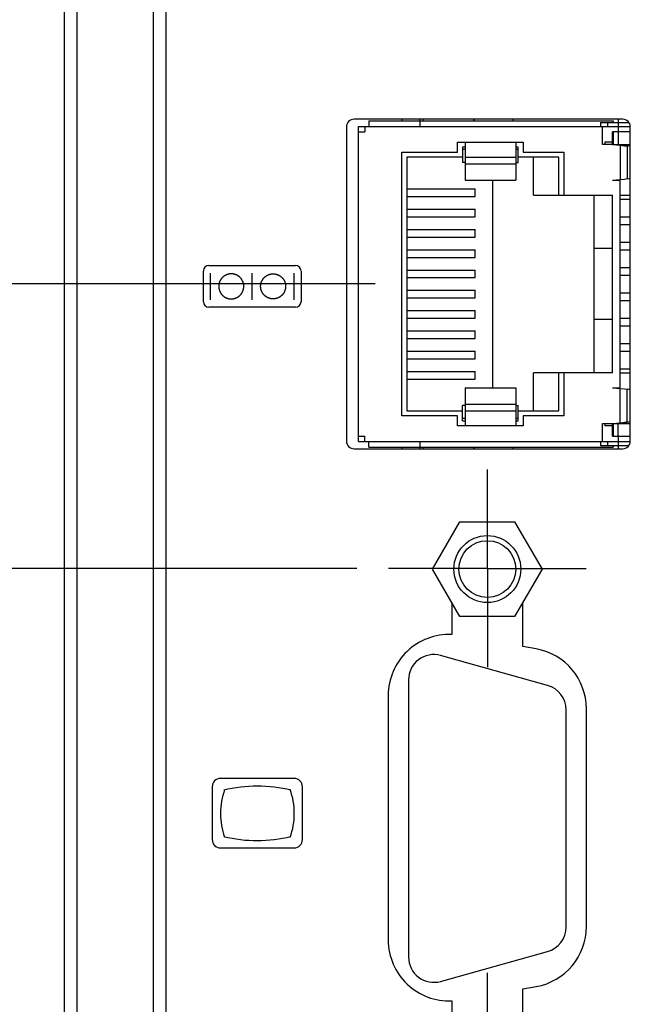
# Model space of a CAD drawing. Header units: inches. Extents: x 0 to 34, y 0 to 22.
# Tile 47 of 65: x 18 to 19.2, y 12.8 to 14.8. Entities that reach past the tile are written whole.
import ezdxf

# ---------------------------------------------------------------- set-up
doc = ezdxf.new("R2010")
doc.units = ezdxf.units.IN
doc.header["$LTSCALE"] = 1.87
doc.header["$MEASUREMENT"] = 0
doc.linetypes.add('CENTER', pattern=[0.6, 0.375, -0.075, 0.075, -0.075])
doc.layers.get('0').update_dxf_attribs({"linetype": 'CONTINUOUS'})
for name, color, linetype in [('02___PRT_ALL_AXES', 7, 'CONTINUOUS'), ('5_ALL_CURVES', 7, 'CONTINUOUS'), ('DIMENSIONS', 7, 'CONTINUOUS')]:
    doc.layers.add(name, color=color, linetype=linetype)
doc.styles.get("Standard").update_dxf_attribs({"font": 'txt', "width": 0.8})
doc.dimstyles.new('DIMSTYLE_1', dxfattribs={"dimtxt": 0.125, "dimasz": 0.18, "dimexe": 0.125, "dimexo": 0.0625, "dimgap": 0.0625, "dimtad": 0, "dimtih": 1, "dimtoh": 1, "dimdec": 3, "dimzin": 4, "dimdsep": 46, "dimtxsty": 'STANDARD', "dimblk": '_FILLED', "dimblk1": '_FILLED', "dimblk2": '_FILLED', "dimcen": 0.09, "dimadec": 0, "dimazin": 0, "dimtp": 0.001, "dimtm": 0.001, "dimtfac": 1, "dimtdec": 3, "dimtofl": 0, "dimtmove": 0, "dimatfit": 3, "dimldrblk": '_FILLED', "dimfxl": 1, "dimtolj": 1, "dimtzin": 4, "dimarcsym": 0})

# ---------------------------------------------------------------- blocks, each defined once
blk = doc.blocks.new('_FILLED')
at = {"color": 0, "linetype": 'BYBLOCK'}
blk.add_solid([(0, 0), (-1, 0.174), (-1, -0.174)], dxfattribs=at)
blk = doc.blocks.new('*D17')
at = {"layer": 'DIMENSIONS', "color": 2, "linetype": 'CONTINUOUS'}
for p, q in [((17.2968, 12.7142), (17.2968, 13.0742)), ((18.6309, 12.7142), (17.1718, 12.7142)), ((18.6593, 12.1211), (17.1718, 12.1211)), ((17.2968, 12.1211), (17.2968, 11.7611))]:
    blk.add_line(p, q, dxfattribs=at)
at = {"layer": 'DIMENSIONS', "color": 2, "linetype": 'CONTINUOUS', "xscale": 0.18, "yscale": 0.18, "zscale": 0.18}
for p, rotation in [((17.2968, 12.7142), 270), ((17.2968, 12.1211), 90)]:
    blk.add_blockref('_FILLED', p, dxfattribs=dict(at, rotation=rotation))
at = {"layer": 'DIMENSIONS', "color": 2, "linetype": 'CONTINUOUS', "insert": (17.2968, 12.4801), "char_height": 0.125, "width": 1.225, "attachment_point": 2, "line_spacing_factor": 0.9}
blk.add_mtext('.593{\\Ftxt.shx;\\W1.000000;\\H0.125000; }[15.06]', dxfattribs=at)
blk = doc.blocks.new('*D18')
at = {"layer": 'DIMENSIONS', "color": 2, "linetype": 'CONTINUOUS'}
for p, q in [((18.6234, 13.6996), (16.4218, 13.6996)), ((16.5468, 13.6996), (16.5468, 13.3319)), ((16.5468, 12.7142), (16.5468, 13.0819)), ((18.6309, 12.7142), (16.4218, 12.7142))]:
    blk.add_line(p, q, dxfattribs=at)
at = {"layer": 'DIMENSIONS', "color": 2, "linetype": 'CONTINUOUS', "xscale": 0.18, "yscale": 0.18, "zscale": 0.18}
for p, rotation in [((16.5468, 13.6996), 90), ((16.5468, 12.7142), 270)]:
    blk.add_blockref('_FILLED', p, dxfattribs=dict(at, rotation=rotation))
at = {"layer": 'DIMENSIONS', "color": 2, "linetype": 'CONTINUOUS', "insert": (16.5468, 13.2694), "char_height": 0.125, "width": 1.225, "attachment_point": 2, "line_spacing_factor": 0.9}
blk.add_mtext('.985{\\Ftxt.shx;\\W1.000000;\\H0.125000; }[25.03]', dxfattribs=at)
blk = doc.blocks.new('*D19')
at = {"layer": 'DIMENSIONS', "color": 2, "linetype": 'CONTINUOUS'}
for p, q in [((15.1157, 14.2607), (15.1157, 14.6207)), ((18.6594, 14.2607), (14.9907, 14.2607)), ((18.6234, 13.6996), (14.9907, 13.6996)), ((15.1157, 13.6996), (15.1157, 13.3396))]:
    blk.add_line(p, q, dxfattribs=at)
at = {"layer": 'DIMENSIONS', "color": 2, "linetype": 'CONTINUOUS', "xscale": 0.18, "yscale": 0.18, "zscale": 0.18}
for p, rotation in [((15.1157, 14.2607), 270), ((15.1157, 13.6996), 90)]:
    blk.add_blockref('_FILLED', p, dxfattribs=dict(at, rotation=rotation))
at = {"layer": 'DIMENSIONS', "color": 2, "linetype": 'CONTINUOUS', "insert": (15.1157, 14.0426), "char_height": 0.125, "width": 1.225, "attachment_point": 2, "line_spacing_factor": 0.9}
blk.add_mtext('.561{\\Ftxt.shx;\\W1.000000;\\H0.125000; }[14.25]', dxfattribs=at)
blk = doc.blocks.new('*D20')
at = {"layer": 'DIMENSIONS', "color": 2, "linetype": 'CONTINUOUS'}
for p, q in [((17.2968, 14.9343), (17.2968, 15.2943)), ((18.5378, 14.9343), (17.1718, 14.9343)), ((18.6494, 14.2607), (17.1718, 14.2607)), ((17.2968, 14.2607), (17.2968, 13.9007))]:
    blk.add_line(p, q, dxfattribs=at)
at = {"layer": 'DIMENSIONS', "color": 2, "linetype": 'CONTINUOUS', "xscale": 0.18, "yscale": 0.18, "zscale": 0.18}
for p, rotation in [((17.2968, 14.9343), 270), ((17.2968, 14.2607), 90)]:
    blk.add_blockref('_FILLED', p, dxfattribs=dict(at, rotation=rotation))
at = {"layer": 'DIMENSIONS', "color": 2, "linetype": 'CONTINUOUS', "insert": (17.2968, 14.66), "char_height": 0.125, "width": 1.225, "attachment_point": 2, "line_spacing_factor": 0.9}
blk.add_mtext('.674{\\Ftxt.shx;\\W1.000000;\\H0.125000; }[17.11]', dxfattribs=at)
blk = doc.blocks.new('*D21')
at = {"layer": 'DIMENSIONS', "color": 2, "linetype": 'CONTINUOUS'}
for p, q in [((15.7968, 15.3087), (15.7968, 15.6687)), ((18.5378, 15.3087), (15.6718, 15.3087)), ((18.5378, 14.9343), (15.6718, 14.9343)), ((15.7968, 14.9343), (15.7968, 14.5743))]:
    blk.add_line(p, q, dxfattribs=at)
at = {"layer": 'DIMENSIONS', "color": 2, "linetype": 'CONTINUOUS', "xscale": 0.18, "yscale": 0.18, "zscale": 0.18}
for p, rotation in [((15.7968, 15.3087), 270), ((15.7968, 14.9343), 90)]:
    blk.add_blockref('_FILLED', p, dxfattribs=dict(at, rotation=rotation))
at = {"layer": 'DIMENSIONS', "color": 2, "linetype": 'CONTINUOUS', "insert": (15.7968, 15.184), "char_height": 0.125, "width": 1.125, "attachment_point": 2, "line_spacing_factor": 0.9}
blk.add_mtext('.374{\\Ftxt.shx;\\W1.000000;\\H0.125000; }[9.51]', dxfattribs=at)

msp = doc.modelspace()

# ---------------------------------------------------------------- linework, layer by layer
at = {"color": 7, "linetype": 'CONTINUOUS'}
for p, q in [((18.0718, 12.137), (18.0718, 17.2382)), ((18.2218, 17.2419), (18.2218, 12.1333)), ((18.0468, 12.1626), (18.0468, 17.2126)), ((18.2468, 17.2175), (18.2468, 12.1577)), ((18.6269, 13.9497), (18.6269, 14.5717)), ((18.6269, 14.5717), (19.1629, 14.5717)), ((18.6389, 14.5717), (18.6389, 14.5607)), ((18.6469, 14.5827), (18.6469, 14.5717)), ((18.6469, 14.5827), (19.1289, 14.5827)), ((18.713, 14.5827), (18.713, 14.5857)), ((18.7468, 14.5857), (18.7468, 14.5827)), ((18.7474, 14.5827), (18.7474, 14.5717)), ((18.854, 14.5857), (18.854, 14.5827)), ((18.931, 14.5857), (18.931, 14.5827)), ((19.1039, 14.5792), (19.1039, 14.5717)), ((19.1039, 14.5792), (19.1602, 14.5792)), ((19.1079, 14.5357), (19.1079, 14.5717)), ((19.1179, 14.5792), (19.1179, 14.5717)), ((19.1289, 14.5827), (19.1289, 14.5792)), ((19.1389, 14.5717), (19.1389, 14.5607)), ((18.6269, 14.5607), (18.6389, 14.5607)), ((19.1279, 14.5357), (19.1279, 14.5607)), ((19.1629, 14.5607), (19.1279, 14.5607)), ((19.1289, 14.5607), (19.1289, 14.5357)), ((18.8219, 14.5207), (18.8219, 14.5407)), ((18.8219, 14.5407), (18.9519, 14.5407)), ((18.8369, 14.5407), (18.8369, 14.4652)), ((18.9369, 14.5407), (18.9369, 14.4652)), ((18.9519, 14.5407), (18.9519, 14.5207)), ((19.1279, 14.5357), (19.1079, 14.5357)), ((19.1129, 14.5407), (19.1129, 14.5357)), ((19.1279, 14.5407), (19.1129, 14.5407)), ((19.1279, 14.5357), (19.1429, 14.5343)), ((19.1429, 14.5357), (19.1629, 14.5357)), ((19.1429, 14.5343), (19.1429, 14.467)), ((19.1429, 14.5343), (19.1513, 14.5335)), ((19.1513, 14.5335), (19.1558, 14.5331)), ((19.1571, 14.5329), (19.1571, 14.4685)), ((18.7119, 14.0007), (18.7119, 14.5207)), ((18.7119, 14.5207), (18.8219, 14.5207)), ((18.8319, 14.5307), (18.8319, 14.5007)), ((18.8369, 14.5307), (18.8319, 14.5307)), ((18.8369, 14.5257), (18.8319, 14.5257)), ((18.9419, 14.5307), (18.9369, 14.5307)), ((18.9419, 14.5257), (18.9369, 14.5257)), ((18.9419, 14.5007), (18.9419, 14.5307)), ((18.9519, 14.5207), (19.0319, 14.5207)), ((19.0319, 14.5207), (19.0319, 14.4357)), ((18.7219, 14.5107), (18.7219, 14.0107)), ((18.8319, 14.5107), (18.7219, 14.5107)), ((18.8369, 14.5007), (18.8319, 14.5007)), ((18.8369, 14.5107), (18.9369, 14.5107)), ((18.8369, 14.4977), (18.9369, 14.4977)), ((18.9369, 14.5007), (18.9419, 14.5007)), ((19.0219, 14.5107), (18.9419, 14.5107)), ((18.9719, 14.4357), (18.9719, 14.5107)), ((19.0219, 14.4357), (19.0219, 14.5107)), ((18.8369, 14.4652), (18.9369, 14.4652)), ((18.8919, 14.0561), (18.8919, 14.4652)), ((19.1279, 14.4657), (19.1429, 14.467)), ((19.1279, 14.4657), (19.1429, 14.4657)), ((19.1429, 14.467), (19.1513, 14.4678)), ((19.1429, 14.0557), (19.1429, 14.4657)), ((19.1513, 14.4678), (19.1571, 14.4685)), ((18.7219, 14.4482), (18.8569, 14.4482)), ((18.8569, 14.4332), (18.8569, 14.4482)), ((18.9719, 14.4357), (19.1279, 14.4357)), ((19.0919, 14.0857), (19.0919, 14.4357)), ((19.1279, 14.0857), (19.1279, 14.4357)), ((19.1429, 14.4357), (19.1629, 14.4357)), ((18.7219, 14.4332), (18.8569, 14.4332)), ((19.1429, 14.4282), (19.1629, 14.4282)), ((18.7219, 14.4082), (18.8569, 14.4082)), ((18.8569, 14.3932), (18.8569, 14.4082)), ((18.7219, 14.3932), (18.8569, 14.3932)), ((19.1429, 14.3932), (19.1629, 14.3932)), ((19.1429, 14.3782), (19.1629, 14.3782)), ((18.7219, 14.3682), (18.8569, 14.3682)), ((18.8569, 14.3532), (18.8569, 14.3682)), ((18.7219, 14.3532), (18.8569, 14.3532)), ((19.1429, 14.3432), (19.1629, 14.3432)), ((18.7219, 14.3282), (18.8569, 14.3282)), ((18.8569, 14.3132), (18.8569, 14.3282)), ((19.1279, 14.3307), (19.0919, 14.3307)), ((19.1429, 14.3282), (19.1629, 14.3282)), ((18.7219, 14.3132), (18.8569, 14.3132)), ((18.7219, 14.2882), (18.8569, 14.2882)), ((18.8569, 14.2732), (18.8569, 14.2882)), ((19.1429, 14.2932), (19.1629, 14.2932)), ((18.7219, 14.2732), (18.8569, 14.2732)), ((19.1429, 14.2782), (19.1629, 14.2782)), ((18.7219, 14.2482), (18.8569, 14.2482)), ((18.8569, 14.2332), (18.8569, 14.2482)), ((19.1429, 14.2432), (19.1629, 14.2432)), ((18.7219, 14.2332), (18.8569, 14.2332)), ((19.1429, 14.2282), (19.1629, 14.2282)), ((18.7219, 14.2082), (18.8569, 14.2082)), ((18.8569, 14.1932), (18.8569, 14.2082)), ((18.7219, 14.1932), (18.8569, 14.1932)), ((19.1279, 14.1907), (19.0919, 14.1907)), ((19.1429, 14.1932), (19.1629, 14.1932)), ((18.7219, 14.1682), (18.8569, 14.1682)), ((18.8569, 14.1532), (18.8569, 14.1682)), ((19.1429, 14.1782), (19.1629, 14.1782)), ((18.7219, 14.1532), (18.8569, 14.1532)), ((19.1429, 14.1432), (19.1629, 14.1432)), ((18.7219, 14.1282), (18.8569, 14.1282)), ((18.8569, 14.1132), (18.8569, 14.1282)), ((19.1429, 14.1282), (19.1629, 14.1282)), ((18.7219, 14.1132), (18.8569, 14.1132)), ((18.7219, 14.0882), (18.8569, 14.0882)), ((18.8569, 14.0732), (18.8569, 14.0882)), ((19.1279, 14.0857), (18.9719, 14.0857)), ((18.9719, 14.0107), (18.9719, 14.0857)), ((19.0219, 14.0107), (19.0219, 14.0857)), ((19.0319, 14.0857), (19.0319, 14.0007)), ((19.1429, 14.0932), (19.1629, 14.0932)), ((19.1429, 14.0857), (19.1629, 14.0857)), ((18.7219, 14.0732), (18.8569, 14.0732)), ((18.8369, 14.0561), (18.8369, 13.9807)), ((18.8369, 14.0561), (18.9369, 14.0561)), ((18.9369, 14.0561), (18.9369, 13.9807)), ((19.1279, 14.0557), (19.1429, 14.0557)), ((19.1279, 14.0557), (19.1429, 14.0543)), ((19.1429, 13.987), (19.1429, 14.0543)), ((19.1429, 14.0543), (19.1513, 14.0535)), ((19.1513, 14.0535), (19.1571, 14.0529)), ((19.1571, 13.9885), (19.1571, 14.0529)), ((18.7219, 14.0107), (18.8319, 14.0107)), ((18.8319, 13.9907), (18.8319, 14.0207)), ((18.8369, 14.0207), (18.8319, 14.0207)), ((18.8369, 14.0237), (18.9369, 14.0237)), ((18.8369, 14.0107), (18.9369, 14.0107)), ((18.9369, 14.0207), (18.9419, 14.0207)), ((18.9419, 13.9907), (18.9419, 14.0207)), ((18.9419, 14.0107), (19.0219, 14.0107)), ((18.8219, 14.0007), (18.7119, 14.0007)), ((18.8219, 13.9807), (18.8219, 14.0007)), ((18.8319, 13.9957), (18.8369, 13.9957)), ((18.8319, 13.9907), (18.8369, 13.9907)), ((18.9369, 13.9957), (18.9419, 13.9957)), ((18.9369, 13.9907), (18.9419, 13.9907)), ((19.0319, 14.0007), (18.9519, 14.0007)), ((18.9519, 14.0007), (18.9519, 13.9807)), ((19.1429, 13.987), (19.1513, 13.9878)), ((19.1513, 13.9878), (19.1558, 13.9883)), ((18.9519, 13.9807), (18.8219, 13.9807)), ((19.1079, 13.9857), (19.1279, 13.9857)), ((19.1079, 13.9497), (19.1079, 13.9857)), ((19.1129, 13.9857), (19.1129, 13.9807)), ((19.1279, 13.9807), (19.1129, 13.9807)), ((19.1279, 13.9857), (19.1429, 13.987)), ((19.1279, 13.9607), (19.1279, 13.9857)), ((19.1289, 13.9857), (19.1289, 13.9607)), ((19.1429, 13.9857), (19.1629, 13.9857)), ((18.6269, 13.9607), (18.6389, 13.9607)), ((18.6269, 13.9497), (19.1629, 13.9497)), ((18.6389, 13.9497), (18.6389, 13.9607)), ((18.6469, 13.9387), (18.6469, 13.9497)), ((18.7474, 13.9497), (18.7474, 13.9387)), ((19.1039, 13.9497), (19.1039, 13.9422)), ((19.1179, 13.9497), (19.1179, 13.9422)), ((19.1279, 13.9607), (19.1629, 13.9607)), ((19.1389, 13.9607), (19.1389, 13.9497)), ((18.6469, 13.9387), (19.1289, 13.9387)), ((18.713, 13.9357), (18.713, 13.9387)), ((18.7468, 13.9387), (18.7468, 13.9357)), ((18.854, 13.9387), (18.854, 13.9357)), ((18.931, 13.9387), (18.931, 13.9357)), ((19.1039, 13.9422), (19.1602, 13.9422)), ((19.1289, 13.9422), (19.1289, 13.9387)), ((18.7729, 13.6982), (18.8269, 13.7917)), ((18.8269, 13.7917), (18.9348, 13.7917)), ((18.9348, 13.7917), (18.9888, 13.6982)), ((18.8269, 13.6047), (18.7729, 13.6982)), ((18.9888, 13.6982), (18.9348, 13.6047)), ((18.9348, 13.6047), (18.8269, 13.6047))]:
    msp.add_line(p, q, dxfattribs=at)
at = {"color": 40, "linetype": 'CONTINUOUS'}
for p, q in [((19.1279, 14.5357), (19.1429, 14.5357)), ((18.3206, 14.2257), (18.3206, 14.2863)), ((18.3316, 14.2973), (18.5023, 14.2973)), ((18.3344, 14.2296), (18.3344, 14.2822)), ((18.3667, 14.279), (18.3663, 14.2788)), ((18.3672, 14.2791), (18.3667, 14.279)), ((18.3677, 14.2793), (18.3672, 14.2791)), ((18.3681, 14.2795), (18.3677, 14.2793)), ((18.3686, 14.2796), (18.3681, 14.2795)), ((18.369, 14.2797), (18.3686, 14.2796)), ((18.3695, 14.2799), (18.369, 14.2797)), ((18.3699, 14.28), (18.3695, 14.2799)), ((18.3704, 14.2801), (18.3699, 14.28)), ((18.3709, 14.2802), (18.3704, 14.2801)), ((18.3713, 14.2803), (18.3709, 14.2802)), ((18.3717, 14.2804), (18.3713, 14.2803)), ((18.3721, 14.2805), (18.3717, 14.2804)), ((18.3725, 14.2805), (18.3721, 14.2805)), ((18.3728, 14.2806), (18.3725, 14.2805)), ((18.3732, 14.2806), (18.3728, 14.2806)), ((18.3736, 14.2806), (18.3732, 14.2806)), ((18.3742, 14.2806), (18.3736, 14.2806)), ((18.3746, 14.2807), (18.3742, 14.2806)), ((18.3767, 14.2807), (18.3746, 14.2807)), ((18.3771, 14.2806), (18.3767, 14.2807)), ((18.3778, 14.2806), (18.3771, 14.2806)), ((18.3782, 14.2806), (18.3778, 14.2806)), ((18.3787, 14.2805), (18.3782, 14.2806)), ((18.3791, 14.2805), (18.3787, 14.2805)), ((18.3795, 14.2804), (18.3791, 14.2805)), ((18.3799, 14.2803), (18.3795, 14.2804)), ((18.3804, 14.2802), (18.3799, 14.2803)), ((18.3808, 14.2801), (18.3804, 14.2802)), ((18.3813, 14.2801), (18.3808, 14.2801)), ((18.3817, 14.28), (18.3813, 14.2801)), ((18.3821, 14.2798), (18.3817, 14.28)), ((18.3825, 14.2797), (18.3821, 14.2798)), ((18.383, 14.2796), (18.3825, 14.2797)), ((18.3834, 14.2795), (18.383, 14.2796)), ((18.3837, 14.2793), (18.3834, 14.2795)), ((18.3841, 14.2792), (18.3837, 14.2793)), ((18.3845, 14.279), (18.3841, 14.2792)), ((18.3849, 14.2789), (18.3845, 14.279)), ((18.3853, 14.2788), (18.3849, 14.2789)), ((18.417, 14.2296), (18.417, 14.2822)), ((18.4486, 14.2788), (18.4491, 14.2789)), ((18.4491, 14.2789), (18.4494, 14.279)), ((18.4494, 14.279), (18.4498, 14.2792)), ((18.4498, 14.2792), (18.4502, 14.2793)), ((18.4502, 14.2793), (18.4506, 14.2795)), ((18.4506, 14.2795), (18.451, 14.2796)), ((18.451, 14.2796), (18.4514, 14.2797)), ((18.4514, 14.2797), (18.4518, 14.2798)), ((18.4518, 14.2798), (18.4522, 14.28)), ((18.4522, 14.28), (18.4527, 14.2801)), ((18.4527, 14.2801), (18.4532, 14.2801)), ((18.4532, 14.2801), (18.4536, 14.2802)), ((18.4536, 14.2802), (18.454, 14.2803)), ((18.454, 14.2803), (18.4544, 14.2804)), ((18.4544, 14.2804), (18.4549, 14.2805)), ((18.4549, 14.2805), (18.4553, 14.2805)), ((18.4553, 14.2805), (18.4557, 14.2806)), ((18.4557, 14.2806), (18.4561, 14.2806)), ((18.4561, 14.2806), (18.4569, 14.2806)), ((18.4569, 14.2806), (18.4573, 14.2807)), ((18.4573, 14.2807), (18.4594, 14.2807)), ((18.4594, 14.2807), (18.4597, 14.2806)), ((18.4597, 14.2806), (18.4604, 14.2806)), ((18.4604, 14.2806), (18.4607, 14.2806)), ((18.4607, 14.2806), (18.4612, 14.2806)), ((18.4612, 14.2806), (18.4615, 14.2805)), ((18.4615, 14.2805), (18.4618, 14.2805)), ((18.4618, 14.2805), (18.4623, 14.2804)), ((18.4623, 14.2804), (18.4627, 14.2803)), ((18.4627, 14.2803), (18.4631, 14.2802)), ((18.4631, 14.2802), (18.4635, 14.2801)), ((18.4635, 14.2801), (18.464, 14.28)), ((18.464, 14.28), (18.4644, 14.2799)), ((18.4644, 14.2799), (18.4649, 14.2797)), ((18.4649, 14.2797), (18.4654, 14.2796)), ((18.4654, 14.2796), (18.4659, 14.2795)), ((18.4659, 14.2795), (18.4663, 14.2793)), ((18.4663, 14.2793), (18.4668, 14.2791)), ((18.4668, 14.2791), (18.4672, 14.279)), ((18.4672, 14.279), (18.4681, 14.2786)), ((18.4996, 14.2296), (18.4996, 14.2822)), ((18.5133, 14.2863), (18.5133, 14.2257)), ((18.3513, 14.26), (18.3512, 14.2596)), ((18.3512, 14.2596), (18.3512, 14.2592)), ((18.3514, 14.2603), (18.3513, 14.26)), ((18.3516, 14.2611), (18.3514, 14.2607)), ((18.3514, 14.2607), (18.3514, 14.2603)), ((18.3517, 14.2619), (18.3516, 14.2615)), ((18.3516, 14.2615), (18.3516, 14.2611)), ((18.3518, 14.2622), (18.3517, 14.2619)), ((18.3519, 14.2627), (18.3518, 14.2622)), ((18.352, 14.263), (18.3519, 14.2627)), ((18.3521, 14.2634), (18.352, 14.263)), ((18.3522, 14.2638), (18.3521, 14.2634)), ((18.3524, 14.2642), (18.3522, 14.2638)), ((18.3526, 14.2646), (18.3524, 14.2642)), ((18.3528, 14.2654), (18.3526, 14.2649)), ((18.3526, 14.2649), (18.3526, 14.2646)), ((18.353, 14.2658), (18.3528, 14.2654)), ((18.3531, 14.2661), (18.353, 14.2658)), ((18.3534, 14.2665), (18.3531, 14.2661)), ((18.3536, 14.2669), (18.3534, 14.2665)), ((18.3537, 14.2673), (18.3536, 14.2669)), ((18.354, 14.2677), (18.3537, 14.2673)), ((18.3542, 14.268), (18.354, 14.2677)), ((18.3543, 14.2685), (18.3542, 14.268)), ((18.3546, 14.2688), (18.3543, 14.2685)), ((18.3547, 14.2691), (18.3546, 14.2688)), ((18.355, 14.2695), (18.3547, 14.2691)), ((18.3552, 14.2698), (18.355, 14.2695)), ((18.3554, 14.2701), (18.3552, 14.2698)), ((18.3556, 14.2704), (18.3554, 14.2701)), ((18.3558, 14.2707), (18.3556, 14.2704)), ((18.3561, 14.2711), (18.3558, 14.2707)), ((18.3563, 14.2713), (18.3561, 14.2711)), ((18.3566, 14.2717), (18.3563, 14.2713)), ((18.3568, 14.272), (18.3566, 14.2717)), ((18.3571, 14.2722), (18.3568, 14.272)), ((18.3574, 14.2726), (18.3571, 14.2722)), ((18.3577, 14.2729), (18.3574, 14.2726)), ((18.358, 14.2733), (18.3577, 14.2729)), ((18.3583, 14.2736), (18.358, 14.2733)), ((18.3588, 14.2739), (18.3583, 14.2736)), ((18.3591, 14.2743), (18.3588, 14.2739)), ((18.3595, 14.2746), (18.3591, 14.2743)), ((18.3599, 14.2749), (18.3595, 14.2746)), ((18.3603, 14.2753), (18.3599, 14.2749)), ((18.3607, 14.2756), (18.3603, 14.2753)), ((18.3611, 14.2759), (18.3607, 14.2756)), ((18.3615, 14.2762), (18.3611, 14.2759)), ((18.362, 14.2764), (18.3615, 14.2762)), ((18.3623, 14.2768), (18.362, 14.2764)), ((18.3627, 14.277), (18.3623, 14.2768)), ((18.3631, 14.2772), (18.3627, 14.277)), ((18.3635, 14.2774), (18.3631, 14.2772)), ((18.3639, 14.2777), (18.3635, 14.2774)), ((18.3642, 14.2779), (18.3639, 14.2777)), ((18.3647, 14.278), (18.3642, 14.2779)), ((18.3651, 14.2783), (18.3647, 14.278)), ((18.3655, 14.2785), (18.3651, 14.2783)), ((18.3663, 14.2788), (18.3655, 14.2785)), ((18.3857, 14.2786), (18.3853, 14.2788)), ((18.386, 14.2785), (18.3857, 14.2786)), ((18.3864, 14.2783), (18.386, 14.2785)), ((18.3867, 14.2781), (18.3864, 14.2783)), ((18.3871, 14.2779), (18.3867, 14.2781)), ((18.3877, 14.2776), (18.3871, 14.2779)), ((18.388, 14.2774), (18.3877, 14.2776)), ((18.3883, 14.2773), (18.388, 14.2774)), ((18.3886, 14.277), (18.3883, 14.2773)), ((18.3889, 14.2769), (18.3886, 14.277)), ((18.3892, 14.2767), (18.3889, 14.2769)), ((18.3894, 14.2765), (18.3892, 14.2767)), ((18.3897, 14.2763), (18.3894, 14.2765)), ((18.3899, 14.2763), (18.3897, 14.2763)), ((18.3902, 14.2761), (18.3899, 14.2763)), ((18.3903, 14.2759), (18.3902, 14.2761)), ((18.3906, 14.2757), (18.3903, 14.2759)), ((18.3909, 14.2755), (18.3906, 14.2757)), ((18.3912, 14.2753), (18.3909, 14.2755)), ((18.3915, 14.2749), (18.3912, 14.2753)), ((18.3919, 14.2747), (18.3915, 14.2749)), ((18.3923, 14.2743), (18.3919, 14.2747)), ((18.3927, 14.2738), (18.3923, 14.2743)), ((18.3932, 14.2733), (18.3927, 14.2738)), ((18.3938, 14.2728), (18.3932, 14.2733)), ((18.3944, 14.2722), (18.3938, 14.2728)), ((18.395, 14.2714), (18.3944, 14.2722)), ((18.3957, 14.2706), (18.395, 14.2714)), ((18.3962, 14.2697), (18.3957, 14.2706)), ((18.3967, 14.269), (18.3962, 14.2697)), ((18.3971, 14.2683), (18.3967, 14.269)), ((18.3975, 14.2676), (18.3971, 14.2683)), ((18.3978, 14.2669), (18.3975, 14.2676)), ((18.3981, 14.2664), (18.3978, 14.2669)), ((18.3983, 14.2659), (18.3981, 14.2664)), ((18.3985, 14.2654), (18.3983, 14.2659)), ((18.3988, 14.2648), (18.3985, 14.2654)), ((18.3989, 14.2643), (18.3988, 14.2648)), ((18.3991, 14.2639), (18.3989, 14.2643)), ((18.3992, 14.2635), (18.3991, 14.2639)), ((18.3993, 14.2631), (18.3992, 14.2635)), ((18.3994, 14.2628), (18.3993, 14.2631)), ((18.3996, 14.2623), (18.3994, 14.2628)), ((18.3997, 14.262), (18.3996, 14.2623)), ((18.3998, 14.2617), (18.3997, 14.262)), ((18.3998, 14.2612), (18.3998, 14.2617)), ((18.3999, 14.2609), (18.3998, 14.2612)), ((18.4, 14.2606), (18.3999, 14.2609)), ((18.4, 14.2602), (18.4, 14.2606)), ((18.4001, 14.2598), (18.4, 14.2602)), ((18.4002, 14.2594), (18.4001, 14.2598)), ((18.4338, 14.2594), (18.4339, 14.2598)), ((18.4339, 14.2606), (18.434, 14.2609)), ((18.4339, 14.2602), (18.4339, 14.2606)), ((18.4339, 14.2598), (18.4339, 14.2602)), ((18.434, 14.2609), (18.4341, 14.2612)), ((18.4341, 14.2612), (18.4342, 14.2617)), ((18.4342, 14.2617), (18.4343, 14.262)), ((18.4343, 14.262), (18.4344, 14.2623)), ((18.4344, 14.2623), (18.4345, 14.2628)), ((18.4345, 14.2628), (18.4346, 14.2631)), ((18.4346, 14.2631), (18.4347, 14.2635)), ((18.4347, 14.2635), (18.4349, 14.2639)), ((18.4349, 14.2639), (18.435, 14.2643)), ((18.435, 14.2643), (18.4352, 14.2648)), ((18.4352, 14.2648), (18.4355, 14.2654)), ((18.4355, 14.2654), (18.4356, 14.2659)), ((18.4356, 14.2659), (18.4359, 14.2664)), ((18.4359, 14.2664), (18.4362, 14.2669)), ((18.4362, 14.2669), (18.4365, 14.2676)), ((18.4365, 14.2676), (18.4369, 14.2683)), ((18.4369, 14.2683), (18.4372, 14.269)), ((18.4372, 14.269), (18.4377, 14.2697)), ((18.4377, 14.2697), (18.4382, 14.2706)), ((18.4382, 14.2706), (18.439, 14.2714)), ((18.439, 14.2714), (18.4396, 14.2722)), ((18.4396, 14.2722), (18.4402, 14.2728)), ((18.4402, 14.2728), (18.4407, 14.2733)), ((18.4407, 14.2733), (18.4413, 14.2738)), ((18.4413, 14.2738), (18.4417, 14.2743)), ((18.4417, 14.2743), (18.4421, 14.2747)), ((18.4421, 14.2747), (18.4424, 14.2749)), ((18.4424, 14.2749), (18.4428, 14.2753)), ((18.4428, 14.2753), (18.443, 14.2755)), ((18.443, 14.2755), (18.4434, 14.2757)), ((18.4434, 14.2757), (18.4436, 14.2759)), ((18.4436, 14.2759), (18.4438, 14.2761)), ((18.4438, 14.2761), (18.444, 14.2763)), ((18.444, 14.2763), (18.4443, 14.2763)), ((18.4443, 14.2763), (18.4445, 14.2765)), ((18.4445, 14.2765), (18.4448, 14.2767)), ((18.4448, 14.2767), (18.445, 14.2769)), ((18.445, 14.2769), (18.4454, 14.277)), ((18.4454, 14.277), (18.4456, 14.2773)), ((18.4456, 14.2773), (18.446, 14.2774)), ((18.446, 14.2774), (18.4462, 14.2776)), ((18.4462, 14.2776), (18.4466, 14.2778)), ((18.4466, 14.2778), (18.4469, 14.2779)), ((18.4469, 14.2779), (18.4472, 14.2781)), ((18.4472, 14.2781), (18.4476, 14.2783)), ((18.4476, 14.2783), (18.448, 14.2785)), ((18.448, 14.2785), (18.4483, 14.2786)), ((18.4483, 14.2786), (18.4486, 14.2788)), ((18.4681, 14.2786), (18.4685, 14.2785)), ((18.4685, 14.2785), (18.4689, 14.2783)), ((18.4689, 14.2783), (18.4693, 14.278)), ((18.4693, 14.278), (18.4697, 14.2779)), ((18.4697, 14.2779), (18.4701, 14.2777)), ((18.4701, 14.2777), (18.4705, 14.2774)), ((18.4705, 14.2774), (18.4708, 14.2772)), ((18.4708, 14.2772), (18.4712, 14.277)), ((18.4712, 14.277), (18.4716, 14.2768)), ((18.4716, 14.2768), (18.472, 14.2764)), ((18.472, 14.2764), (18.4724, 14.2762)), ((18.4724, 14.2762), (18.4728, 14.2759)), ((18.4728, 14.2759), (18.4733, 14.2756)), ((18.4733, 14.2756), (18.4737, 14.2753)), ((18.4737, 14.2753), (18.474, 14.2749)), ((18.474, 14.2749), (18.4744, 14.2746)), ((18.4744, 14.2746), (18.4748, 14.2743)), ((18.4748, 14.2743), (18.4752, 14.2739)), ((18.4752, 14.2739), (18.4756, 14.2736)), ((18.4756, 14.2736), (18.4763, 14.2729)), ((18.4763, 14.2729), (18.4765, 14.2726)), ((18.4765, 14.2726), (18.4769, 14.2722)), ((18.4769, 14.2722), (18.4771, 14.272)), ((18.4771, 14.272), (18.4774, 14.2717)), ((18.4774, 14.2717), (18.4776, 14.2713)), ((18.4776, 14.2713), (18.4779, 14.2711)), ((18.4779, 14.2711), (18.4781, 14.2707)), ((18.4781, 14.2707), (18.4784, 14.2704)), ((18.4784, 14.2704), (18.4785, 14.2701)), ((18.4785, 14.2701), (18.4788, 14.2698)), ((18.4788, 14.2698), (18.479, 14.2695)), ((18.479, 14.2695), (18.4792, 14.2691)), ((18.4792, 14.2691), (18.4794, 14.2688)), ((18.4794, 14.2688), (18.4796, 14.2685)), ((18.4796, 14.2685), (18.4798, 14.268)), ((18.4798, 14.268), (18.48, 14.2677)), ((18.48, 14.2677), (18.4802, 14.2673)), ((18.4802, 14.2673), (18.4804, 14.2669)), ((18.4804, 14.2669), (18.4806, 14.2665)), ((18.4806, 14.2665), (18.4808, 14.2661)), ((18.4808, 14.2661), (18.481, 14.2658)), ((18.481, 14.2658), (18.4811, 14.2654)), ((18.4811, 14.2654), (18.4813, 14.2649)), ((18.4813, 14.2649), (18.4814, 14.2646)), ((18.4814, 14.2646), (18.4817, 14.2638)), ((18.4817, 14.2638), (18.4818, 14.2634)), ((18.4818, 14.2634), (18.482, 14.263)), ((18.482, 14.263), (18.4821, 14.2627)), ((18.4821, 14.2627), (18.4823, 14.2619)), ((18.4823, 14.2619), (18.4823, 14.2615)), ((18.4823, 14.2615), (18.4824, 14.2611)), ((18.4824, 14.2611), (18.4825, 14.2607)), ((18.4825, 14.2607), (18.4826, 14.2603)), ((18.4826, 14.2603), (18.4827, 14.26)), ((18.4827, 14.26), (18.4827, 14.2596)), ((18.4827, 14.2596), (18.4827, 14.2592)), ((18.3511, 14.2585), (18.351, 14.2581)), ((18.351, 14.2581), (18.351, 14.257)), ((18.351, 14.257), (18.351, 14.2566)), ((18.351, 14.2566), (18.351, 14.2558)), ((18.351, 14.2558), (18.351, 14.2554)), ((18.351, 14.2554), (18.351, 14.2541)), ((18.351, 14.2541), (18.3511, 14.2536)), ((18.3512, 14.2592), (18.3511, 14.2589)), ((18.3511, 14.2589), (18.3511, 14.2585)), ((18.3511, 14.2536), (18.3512, 14.2532)), ((18.3512, 14.2532), (18.3512, 14.2527)), ((18.3512, 14.2527), (18.3513, 14.2523)), ((18.3513, 14.2523), (18.3514, 14.2517)), ((18.3514, 14.2517), (18.3514, 14.2513)), ((18.3514, 14.2513), (18.3516, 14.2508)), ((18.3516, 14.2508), (18.3517, 14.2503)), ((18.3517, 14.2503), (18.3518, 14.2498)), ((18.3518, 14.2498), (18.3519, 14.2494)), ((18.3519, 14.2494), (18.352, 14.2489)), ((18.352, 14.2489), (18.3522, 14.2485)), ((18.3522, 14.2485), (18.3523, 14.2481)), ((18.3523, 14.2481), (18.3525, 14.2476)), ((18.3525, 14.2476), (18.3526, 14.2471)), ((18.3526, 14.2471), (18.3528, 14.2467)), ((18.3528, 14.2467), (18.353, 14.2464)), ((18.353, 14.2464), (18.3531, 14.246)), ((18.3531, 14.246), (18.3533, 14.2455)), ((18.3533, 14.2455), (18.3535, 14.2452)), ((18.3535, 14.2452), (18.3536, 14.2448)), ((18.3536, 14.2448), (18.3538, 14.2444)), ((18.3538, 14.2444), (18.3541, 14.2441)), ((18.3541, 14.2441), (18.3542, 14.2438)), ((18.3542, 14.2438), (18.3544, 14.2434)), ((18.3544, 14.2434), (18.3546, 14.2432)), ((18.3546, 14.2432), (18.3547, 14.2428)), ((18.3547, 14.2428), (18.3549, 14.2425)), ((18.3549, 14.2425), (18.3552, 14.2423)), ((18.3552, 14.2423), (18.3553, 14.242)), ((18.3553, 14.242), (18.3555, 14.2417)), ((18.3555, 14.2417), (18.3557, 14.2414)), ((18.3557, 14.2414), (18.3559, 14.2412)), ((18.3559, 14.2412), (18.3562, 14.2408)), ((18.3562, 14.2408), (18.3564, 14.2406)), ((18.3564, 14.2406), (18.3567, 14.2402)), ((18.3567, 14.2402), (18.3569, 14.2399)), ((18.3945, 14.2399), (18.3947, 14.2402)), ((18.3947, 14.2402), (18.395, 14.2406)), ((18.395, 14.2406), (18.3952, 14.2409)), ((18.3952, 14.2409), (18.3955, 14.2412)), ((18.3955, 14.2412), (18.3957, 14.2416)), ((18.3957, 14.2416), (18.396, 14.2419)), ((18.396, 14.2419), (18.3962, 14.2423)), ((18.3962, 14.2423), (18.3964, 14.2426)), ((18.3964, 14.2426), (18.3966, 14.2429)), ((18.3966, 14.2429), (18.3969, 14.2434)), ((18.3969, 14.2434), (18.3971, 14.2437)), ((18.3971, 14.2437), (18.3973, 14.2441)), ((18.3973, 14.2441), (18.3978, 14.2449)), ((18.3978, 14.2449), (18.3979, 14.2453)), ((18.3979, 14.2453), (18.3981, 14.2456)), ((18.3981, 14.2456), (18.3982, 14.246)), ((18.3982, 14.246), (18.3985, 14.2465)), ((18.3985, 14.2465), (18.3987, 14.2469)), ((18.3987, 14.2469), (18.3988, 14.2473)), ((18.3988, 14.2473), (18.3989, 14.2478)), ((18.3989, 14.2478), (18.3991, 14.2482)), ((18.3991, 14.2482), (18.3992, 14.2487)), ((18.3992, 14.2487), (18.3994, 14.2491)), ((18.3994, 14.2491), (18.3995, 14.2497)), ((18.3995, 14.2497), (18.3997, 14.2501)), ((18.3997, 14.2501), (18.4, 14.2521)), ((18.4, 14.2521), (18.4001, 14.2526)), ((18.4001, 14.2526), (18.4002, 14.2531)), ((18.4002, 14.259), (18.4002, 14.2594)), ((18.4002, 14.2586), (18.4002, 14.259)), ((18.4002, 14.2581), (18.4002, 14.2586)), ((18.4004, 14.2576), (18.4002, 14.2581)), ((18.4002, 14.2541), (18.4004, 14.2546)), ((18.4002, 14.2536), (18.4002, 14.2541)), ((18.4002, 14.2531), (18.4002, 14.2536)), ((18.4004, 14.2546), (18.4004, 14.2576)), ((18.4336, 14.2576), (18.4337, 14.2581)), ((18.4336, 14.2546), (18.4336, 14.2576)), ((18.4337, 14.2541), (18.4336, 14.2546)), ((18.4337, 14.2586), (18.4338, 14.259)), ((18.4337, 14.2581), (18.4337, 14.2586)), ((18.4337, 14.2536), (18.4337, 14.2541)), ((18.4338, 14.2531), (18.4337, 14.2536)), ((18.4338, 14.259), (18.4338, 14.2594)), ((18.4339, 14.2526), (18.4338, 14.2531)), ((18.4339, 14.2521), (18.4339, 14.2526)), ((18.4341, 14.2511), (18.4339, 14.2521)), ((18.4342, 14.2506), (18.4341, 14.2511)), ((18.4343, 14.2501), (18.4342, 14.2506)), ((18.4345, 14.2497), (18.4343, 14.2501)), ((18.4345, 14.2491), (18.4345, 14.2497)), ((18.4347, 14.2487), (18.4345, 14.2491)), ((18.4349, 14.2482), (18.4347, 14.2487)), ((18.435, 14.2478), (18.4349, 14.2482)), ((18.4352, 14.2473), (18.435, 14.2478)), ((18.4353, 14.2469), (18.4352, 14.2473)), ((18.4355, 14.2465), (18.4353, 14.2469)), ((18.4357, 14.246), (18.4355, 14.2465)), ((18.4359, 14.2456), (18.4357, 14.246)), ((18.4361, 14.2453), (18.4359, 14.2456)), ((18.4362, 14.2449), (18.4361, 14.2453)), ((18.4365, 14.2444), (18.4362, 14.2449)), ((18.4366, 14.2441), (18.4365, 14.2444)), ((18.4369, 14.2437), (18.4366, 14.2441)), ((18.4371, 14.2434), (18.4369, 14.2437)), ((18.4373, 14.2429), (18.4371, 14.2434)), ((18.4375, 14.2426), (18.4373, 14.2429)), ((18.4377, 14.2423), (18.4375, 14.2426)), ((18.438, 14.2419), (18.4377, 14.2423)), ((18.4382, 14.2416), (18.438, 14.2419)), ((18.4385, 14.2412), (18.4382, 14.2416)), ((18.4387, 14.2409), (18.4385, 14.2412)), ((18.4392, 14.2402), (18.4387, 14.2409)), ((18.4395, 14.2399), (18.4392, 14.2402)), ((18.4773, 14.2402), (18.477, 14.2399)), ((18.4775, 14.2406), (18.4773, 14.2402)), ((18.4778, 14.2408), (18.4775, 14.2406)), ((18.478, 14.2412), (18.4778, 14.2408)), ((18.4782, 14.2414), (18.478, 14.2412)), ((18.4785, 14.2417), (18.4782, 14.2414)), ((18.4786, 14.242), (18.4785, 14.2417)), ((18.4788, 14.2423), (18.4786, 14.242)), ((18.4791, 14.2425), (18.4788, 14.2423)), ((18.4792, 14.2428), (18.4791, 14.2425)), ((18.4794, 14.2432), (18.4792, 14.2428)), ((18.4796, 14.2434), (18.4794, 14.2432)), ((18.4797, 14.2438), (18.4796, 14.2434)), ((18.4799, 14.2441), (18.4797, 14.2438)), ((18.4801, 14.2444), (18.4799, 14.2441)), ((18.4803, 14.2448), (18.4801, 14.2444)), ((18.4805, 14.2452), (18.4803, 14.2448)), ((18.4807, 14.2455), (18.4805, 14.2452)), ((18.4808, 14.246), (18.4807, 14.2455)), ((18.481, 14.2464), (18.4808, 14.246)), ((18.4813, 14.2471), (18.481, 14.2464)), ((18.4815, 14.2476), (18.4813, 14.2471)), ((18.4817, 14.2481), (18.4815, 14.2476)), ((18.4819, 14.2489), (18.4817, 14.2485)), ((18.4817, 14.2485), (18.4817, 14.2481)), ((18.4821, 14.2494), (18.4819, 14.2489)), ((18.4822, 14.2498), (18.4821, 14.2494)), ((18.4823, 14.2503), (18.4822, 14.2498)), ((18.4824, 14.2508), (18.4823, 14.2503)), ((18.4825, 14.2513), (18.4824, 14.2508)), ((18.4826, 14.2517), (18.4825, 14.2513)), ((18.4827, 14.2523), (18.4826, 14.2517)), ((18.4827, 14.2592), (18.4828, 14.2589)), ((18.4828, 14.2536), (18.4827, 14.2532)), ((18.4827, 14.2532), (18.4827, 14.2527)), ((18.4827, 14.2527), (18.4827, 14.2523)), ((18.4828, 14.2589), (18.4828, 14.2585)), ((18.4828, 14.2585), (18.4829, 14.2581)), ((18.4829, 14.2541), (18.4828, 14.2536)), ((18.4829, 14.2581), (18.4829, 14.257)), ((18.4829, 14.257), (18.483, 14.2566)), ((18.483, 14.2558), (18.4829, 14.2554)), ((18.4829, 14.2554), (18.4829, 14.2541)), ((18.483, 14.2566), (18.483, 14.2558)), ((18.3569, 14.2399), (18.3572, 14.2397)), ((18.3572, 14.2397), (18.3575, 14.2393)), ((18.3575, 14.2393), (18.3578, 14.239)), ((18.3578, 14.239), (18.358, 14.2387)), ((18.358, 14.2387), (18.3583, 14.2384)), ((18.3583, 14.2384), (18.3586, 14.2382)), ((18.3586, 14.2382), (18.3591, 14.2376)), ((18.3591, 14.2376), (18.3594, 14.2374)), ((18.3594, 14.2374), (18.3596, 14.2372)), ((18.3596, 14.2372), (18.3599, 14.237)), ((18.3599, 14.237), (18.3601, 14.2368)), ((18.3601, 14.2368), (18.3605, 14.2366)), ((18.3605, 14.2366), (18.3607, 14.2364)), ((18.3607, 14.2364), (18.3609, 14.2361)), ((18.3609, 14.2361), (18.3612, 14.236)), ((18.3612, 14.236), (18.3615, 14.2358)), ((18.3615, 14.2358), (18.3618, 14.2356)), ((18.3618, 14.2356), (18.3621, 14.2354)), ((18.3621, 14.2354), (18.3623, 14.2352)), ((18.3623, 14.2352), (18.3626, 14.235)), ((18.3626, 14.235), (18.363, 14.2349)), ((18.363, 14.2349), (18.3632, 14.2346)), ((18.3632, 14.2346), (18.3639, 14.2343)), ((18.3639, 14.2343), (18.3642, 14.2341)), ((18.3642, 14.2341), (18.3646, 14.2339)), ((18.3646, 14.2339), (18.3649, 14.2338)), ((18.3649, 14.2338), (18.3653, 14.2336)), ((18.3653, 14.2336), (18.3661, 14.2333)), ((18.3661, 14.2333), (18.3666, 14.2331)), ((18.3666, 14.2331), (18.3671, 14.2329)), ((18.3671, 14.2329), (18.3675, 14.2328)), ((18.3675, 14.2328), (18.368, 14.2326)), ((18.368, 14.2326), (18.3684, 14.2324)), ((18.3684, 14.2324), (18.3689, 14.2323)), ((18.3689, 14.2323), (18.3693, 14.2322)), ((18.3693, 14.2322), (18.3697, 14.232)), ((18.3697, 14.232), (18.3701, 14.2319)), ((18.3701, 14.2319), (18.3704, 14.2319)), ((18.3704, 14.2319), (18.3708, 14.2318)), ((18.3708, 14.2318), (18.3711, 14.2317)), ((18.3711, 14.2317), (18.3715, 14.2317)), ((18.3715, 14.2317), (18.3718, 14.2316)), ((18.3718, 14.2316), (18.3721, 14.2315)), ((18.3721, 14.2315), (18.3725, 14.2315)), ((18.3725, 14.2315), (18.3728, 14.2314)), ((18.3728, 14.2314), (18.3736, 14.2314)), ((18.3736, 14.2314), (18.3741, 14.2313)), ((18.3741, 14.2313), (18.3774, 14.2313)), ((18.3774, 14.2313), (18.3778, 14.2314)), ((18.3778, 14.2314), (18.3782, 14.2314)), ((18.3782, 14.2314), (18.3787, 14.2315)), ((18.3787, 14.2315), (18.3792, 14.2316)), ((18.3792, 14.2316), (18.3796, 14.2316)), ((18.3796, 14.2316), (18.38, 14.2317)), ((18.38, 14.2317), (18.3805, 14.2318)), ((18.3805, 14.2318), (18.381, 14.2319)), ((18.381, 14.2319), (18.3818, 14.2321)), ((18.3818, 14.2321), (18.3822, 14.2322)), ((18.3822, 14.2322), (18.3826, 14.2323)), ((18.3826, 14.2323), (18.383, 14.2324)), ((18.383, 14.2324), (18.3834, 14.2325)), ((18.3834, 14.2325), (18.3837, 14.2326)), ((18.3837, 14.2326), (18.3841, 14.2328)), ((18.3841, 14.2328), (18.3844, 14.2329)), ((18.3844, 14.2329), (18.3847, 14.233)), ((18.3847, 14.233), (18.3851, 14.2331)), ((18.3851, 14.2331), (18.3854, 14.2333)), ((18.3854, 14.2333), (18.3861, 14.2336)), ((18.3861, 14.2336), (18.3864, 14.2338)), ((18.3864, 14.2338), (18.3867, 14.2339)), ((18.3867, 14.2339), (18.3871, 14.2341)), ((18.3871, 14.2341), (18.3875, 14.2343)), ((18.3875, 14.2343), (18.3878, 14.2345)), ((18.3878, 14.2345), (18.3882, 14.2347)), ((18.3882, 14.2347), (18.3886, 14.235)), ((18.3886, 14.235), (18.3889, 14.2352)), ((18.3889, 14.2352), (18.3893, 14.2355)), ((18.3893, 14.2355), (18.3897, 14.2357)), ((18.3897, 14.2357), (18.39, 14.236)), ((18.39, 14.236), (18.3904, 14.2362)), ((18.3904, 14.2362), (18.3908, 14.2365)), ((18.3908, 14.2365), (18.3911, 14.2367)), ((18.3911, 14.2367), (18.3914, 14.237)), ((18.3914, 14.237), (18.3918, 14.2373)), ((18.3918, 14.2373), (18.3921, 14.2376)), ((18.3921, 14.2376), (18.3925, 14.2378)), ((18.3925, 14.2378), (18.3927, 14.2382)), ((18.3927, 14.2382), (18.393, 14.2384)), ((18.393, 14.2384), (18.3933, 14.2387)), ((18.3933, 14.2387), (18.3936, 14.239)), ((18.3936, 14.239), (18.3939, 14.2393)), ((18.3939, 14.2393), (18.3941, 14.2396)), ((18.3941, 14.2396), (18.3945, 14.2399)), ((18.4398, 14.2396), (18.4395, 14.2399)), ((18.4401, 14.2393), (18.4398, 14.2396)), ((18.4403, 14.239), (18.4401, 14.2393)), ((18.4407, 14.2387), (18.4403, 14.239)), ((18.4409, 14.2384), (18.4407, 14.2387)), ((18.4413, 14.2382), (18.4409, 14.2384)), ((18.4415, 14.2378), (18.4413, 14.2382)), ((18.4418, 14.2376), (18.4415, 14.2378)), ((18.4422, 14.2373), (18.4418, 14.2376)), ((18.4425, 14.237), (18.4422, 14.2373)), ((18.4428, 14.2367), (18.4425, 14.237)), ((18.4432, 14.2365), (18.4428, 14.2367)), ((18.4435, 14.2362), (18.4432, 14.2365)), ((18.4439, 14.236), (18.4435, 14.2362)), ((18.4443, 14.2357), (18.4439, 14.236)), ((18.4446, 14.2355), (18.4443, 14.2357)), ((18.445, 14.2352), (18.4446, 14.2355)), ((18.4454, 14.235), (18.445, 14.2352)), ((18.4458, 14.2347), (18.4454, 14.235)), ((18.4461, 14.2345), (18.4458, 14.2347)), ((18.4465, 14.2343), (18.4461, 14.2345)), ((18.4469, 14.2341), (18.4465, 14.2343)), ((18.4472, 14.2339), (18.4469, 14.2341)), ((18.4482, 14.2334), (18.4472, 14.2339)), ((18.4486, 14.2333), (18.4482, 14.2334)), ((18.4489, 14.2331), (18.4486, 14.2333)), ((18.4492, 14.233), (18.4489, 14.2331)), ((18.4496, 14.2329), (18.4492, 14.233)), ((18.4499, 14.2328), (18.4496, 14.2329)), ((18.4502, 14.2326), (18.4499, 14.2328)), ((18.4506, 14.2325), (18.4502, 14.2326)), ((18.4509, 14.2324), (18.4506, 14.2325)), ((18.4513, 14.2323), (18.4509, 14.2324)), ((18.4518, 14.2322), (18.4513, 14.2323)), ((18.4522, 14.2321), (18.4518, 14.2322)), ((18.4526, 14.232), (18.4522, 14.2321)), ((18.453, 14.2319), (18.4526, 14.232)), ((18.4534, 14.2318), (18.453, 14.2319)), ((18.4539, 14.2317), (18.4534, 14.2318)), ((18.4544, 14.2316), (18.4539, 14.2317)), ((18.4548, 14.2316), (18.4544, 14.2316)), ((18.4553, 14.2315), (18.4548, 14.2316)), ((18.4557, 14.2314), (18.4553, 14.2315)), ((18.4561, 14.2314), (18.4557, 14.2314)), ((18.4565, 14.2313), (18.4561, 14.2314)), ((18.4599, 14.2313), (18.4565, 14.2313)), ((18.4603, 14.2314), (18.4599, 14.2313)), ((18.4612, 14.2314), (18.4603, 14.2314)), ((18.4615, 14.2315), (18.4612, 14.2314)), ((18.4618, 14.2315), (18.4615, 14.2315)), ((18.4622, 14.2316), (18.4618, 14.2315)), ((18.4625, 14.2317), (18.4622, 14.2316)), ((18.4629, 14.2317), (18.4625, 14.2317)), ((18.4632, 14.2318), (18.4629, 14.2317)), ((18.4635, 14.2319), (18.4632, 14.2318)), ((18.4638, 14.2319), (18.4635, 14.2319)), ((18.4643, 14.232), (18.4638, 14.2319)), ((18.4646, 14.2322), (18.4643, 14.232)), ((18.465, 14.2323), (18.4646, 14.2322)), ((18.4655, 14.2324), (18.465, 14.2323)), ((18.4659, 14.2326), (18.4655, 14.2324)), ((18.4664, 14.2328), (18.4659, 14.2326)), ((18.4669, 14.2329), (18.4664, 14.2328)), ((18.4674, 14.2331), (18.4669, 14.2329)), ((18.4678, 14.2333), (18.4674, 14.2331)), ((18.4682, 14.2334), (18.4678, 14.2333)), ((18.4686, 14.2336), (18.4682, 14.2334)), ((18.469, 14.2338), (18.4686, 14.2336)), ((18.4694, 14.2339), (18.469, 14.2338)), ((18.4701, 14.2343), (18.4694, 14.2339)), ((18.4704, 14.2345), (18.4701, 14.2343)), ((18.4707, 14.2346), (18.4704, 14.2345)), ((18.471, 14.2349), (18.4707, 14.2346)), ((18.4713, 14.235), (18.471, 14.2349)), ((18.4716, 14.2352), (18.4713, 14.235)), ((18.4719, 14.2354), (18.4716, 14.2352)), ((18.4722, 14.2356), (18.4719, 14.2354)), ((18.4725, 14.2358), (18.4722, 14.2356)), ((18.4728, 14.236), (18.4725, 14.2358)), ((18.473, 14.2361), (18.4728, 14.236)), ((18.4733, 14.2364), (18.473, 14.2361)), ((18.4735, 14.2366), (18.4733, 14.2364)), ((18.4738, 14.2368), (18.4735, 14.2366)), ((18.4741, 14.237), (18.4738, 14.2368)), ((18.4744, 14.2372), (18.4741, 14.237)), ((18.4746, 14.2374), (18.4744, 14.2372)), ((18.4748, 14.2376), (18.4746, 14.2374)), ((18.4751, 14.2379), (18.4748, 14.2376)), ((18.4754, 14.2382), (18.4751, 14.2379)), ((18.4756, 14.2384), (18.4754, 14.2382)), ((18.4759, 14.2387), (18.4756, 14.2384)), ((18.4762, 14.239), (18.4759, 14.2387)), ((18.4764, 14.2393), (18.4762, 14.239)), ((18.4768, 14.2397), (18.4764, 14.2393)), ((18.477, 14.2399), (18.4768, 14.2397)), ((18.5023, 14.2147), (18.3316, 14.2147)), ((19.1279, 13.9857), (19.1429, 13.9857)), ((18.4997, 13.285), (18.3544, 13.285)), ((18.338, 13.2686), (18.338, 13.1645)), ((18.5161, 13.1645), (18.5161, 13.2686)), ((18.3544, 13.1481), (18.4997, 13.1481))]:
    msp.add_line(p, q, dxfattribs=at)
at = {"color": 7, "linetype": 'CONTINUOUS'}
for radius in [0.066, 0.056]:
    msp.add_circle((18.8809, 13.6982), radius, dxfattribs=at)
for centre, radius, start, end in [((19.1398, 14.3977), 0.1363, 82.7336, 83.2794), ((19.0435, 13.6452), 0.895, 82.3289, 82.7113), ((19.0435, 15.3562), 0.895, 277.2887, 277.6711), ((19.0435, 13.1652), 0.895, 82.3289, 82.7113), ((19.1398, 14.1236), 0.1363, 276.7206, 277.2664), ((19.0435, 14.8762), 0.895, 277.2887, 277.6711)]:
    msp.add_arc(centre, radius, start, end, dxfattribs=at)
at = {"color": 40, "linetype": 'CONTINUOUS'}
for centre, radius, start, end in [((18.3316, 14.2863), 0.011, 89.9814, 179.9485), ((18.5023, 14.2863), 0.011, 0.0533, 90.0189), ((18.3316, 14.2257), 0.011, 180.0515, 270.0186), ((18.5023, 14.2257), 0.011, 269.9811, 359.9467), ((18.3545, 13.2686), 0.0164, 90.0436, 179.9583), ((18.4274, 12.9881), 0.2817, 90.0338, 103.6325), ((18.4271, 12.9881), 0.2817, 76.3675, 89.9662), ((18.4997, 13.2686), 0.0164, 0.0517, 89.9919), ((18.3573, 13.216), 0.1427, 0.0622, 19.3115), ((18.4969, 13.2164), 0.1424, 180.0729, 199.3665), ((18.3573, 13.2163), 0.1427, 340.6865, 359.9342), ((18.3545, 13.1645), 0.0164, 180.0035, 269.946), ((18.4274, 13.4444), 0.2819, 256.385, 269.9753), ((18.4271, 13.4442), 0.2816, 270.022, 283.6206), ((18.4997, 13.1645), 0.0164, 270.0184, 359.9865)]:
    msp.add_arc(centre, radius, start, end, dxfattribs=at)
msp.add_open_spline([(18.3626, 13.2632), (18.3573, 13.2482), (18.3545, 13.2321), (18.3545, 13.2162)], degree=3, dxfattribs=at)
at = {"layer": '02___PRT_ALL_AXES', "color": 7, "linetype": 'CONTINUOUS'}
for p, q in [((18.6029, 14.5707), (18.6029, 13.9507)), ((19.1479, 14.5857), (18.6179, 14.5857)), ((18.754, 14.5827), (18.754, 14.5857)), ((18.854, 14.5827), (18.854, 14.5857)), ((19.1629, 13.9507), (19.1629, 14.5707)), ((18.6179, 13.9357), (19.1479, 13.9357)), ((18.754, 13.9357), (18.754, 13.9387)), ((18.854, 13.9357), (18.854, 13.9387)), ((18.8109, 13.6324), (18.8109, 13.569)), ((18.9509, 13.5453), (18.9509, 13.6324)), ((18.9772, 13.5407), (18.9509, 13.5453)), ((18.9998, 13.4687), (18.7888, 13.5277)), ((18.7254, 13.4795), (18.7254, 12.9328)), ((18.6854, 13.4491), (18.6854, 12.9661)), ((19.0364, 12.9918), (19.0364, 13.4205)), ((19.0764, 12.9927), (19.0764, 13.4225)), ((18.7888, 12.8847), (18.9998, 12.9437)), ((18.9509, 12.8699), (18.9772, 12.8746)), ((18.9509, 12.7799), (18.9509, 12.8699)), ((18.8109, 12.8462), (18.8109, 12.7799))]:
    msp.add_line(p, q, dxfattribs=at)
at = {"layer": '02___PRT_ALL_AXES', "color": 7, "linetype": 'CENTER'}
for p, q in [((18.8809, 13.6996), (18.8809, 13.8946)), ((18.8809, 13.6996), (18.6859, 13.6996)), ((18.8809, 13.6996), (19.0759, 13.6996)), ((18.8809, 13.6996), (18.8809, 13.5046)), ((18.8809, 12.7142), (18.8809, 12.9017))]:
    msp.add_line(p, q, dxfattribs=at)
at = {"layer": '02___PRT_ALL_AXES', "color": 7, "linetype": 'CONTINUOUS'}
for centre, radius, start, end in [((18.6179, 14.5707), 0.015, 90, 180), ((19.1479, 14.5707), 0.015, 0, 90), ((18.6179, 13.9507), 0.015, 180, 270), ((19.1479, 13.9507), 0.015, 270, 360), ((18.8054, 13.4491), 0.12, 87.373, 180), ((18.9564, 13.4225), 0.12, 0, 80), ((18.7754, 13.4795), 0.05, 74.3779, 180), ((18.9864, 13.4205), 0.05, 0, 74.3779), ((18.9564, 12.9927), 0.12, 280, 360), ((18.9864, 12.9918), 0.05, 285.6221, 360), ((18.8054, 12.9661), 0.12, 180, 272.627), ((18.7754, 12.9328), 0.05, 180, 285.6221)]:
    msp.add_arc(centre, radius, start, end, dxfattribs=at)
at = {"layer": '5_ALL_CURVES', "color": 40, "linetype": 'CONTINUOUS'}
for p, q in [((19.1389, 14.5857), (19.1389, 14.5717)), ((19.1389, 14.5607), (19.1389, 14.5347)), ((19.1389, 13.9607), (19.1389, 13.9867)), ((19.1389, 13.9497), (19.1389, 13.9357))]:
    msp.add_line(p, q, dxfattribs=at)

# ---------------------------------------------------------------- dimensions: what is measured, and where the dimension line sits
at = {"layer": 'DIMENSIONS', "color": 2, "linetype": 'CONTINUOUS'}
for base, p1, p2, angle, picture, middle in [((15.7968, 15.3087), (18.6003, 14.9343), (18.6003, 15.3087), 90, '*D21', (15.7968, 15.1215)), ((17.2968, 14.9343), (18.7119, 14.2607), (18.6003, 14.9343), 90, '*D20', (17.2968, 14.5975)), ((15.1157, 14.2607), (18.6859, 13.6996), (18.7219, 14.2607), 90, '*D19', (15.1157, 13.9801)), ((16.5468, 13.6996), (18.6934, 12.7142), (18.6859, 13.6996), 90, '*D18', (16.5468, 13.2069)), ((17.2968, 12.1211), (18.6934, 12.7142), (18.7218, 12.1211), 270, '*D17', (17.2968, 12.4176))]:
    dim = msp.add_linear_dim(base=base, p1=p1, p2=p2, angle=angle, dimstyle='DIMSTYLE_1', dxfattribs=at)
    dim.commit()
    dim.dimension.update_dxf_attribs({"geometry": picture, "text_midpoint": middle, "dimtype": 160})

doc.saveas('drawing.dxf')
